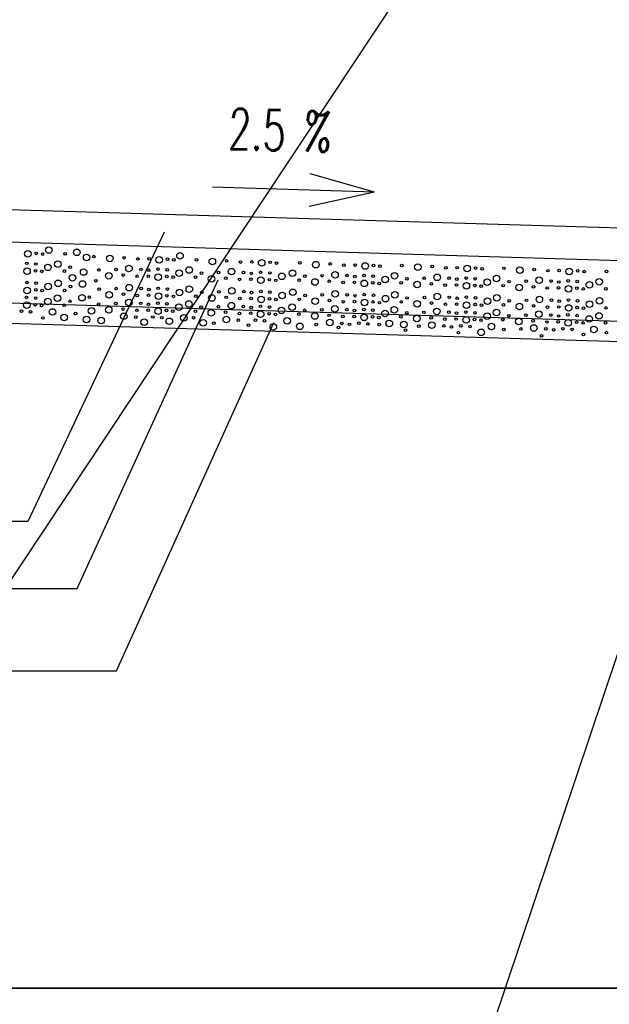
# Model space of a CAD drawing. Extents: x 3408772 to 3410442, y 5787844 to 5790056.
# Tile 25 of 80: x 3409988 to 3410003, y 5788636 to 5788661. Entities that reach past the tile are written whole.
import ezdxf

# ---------------------------------------------------------------- set-up
doc = ezdxf.new("R2010")
doc.units = 0
doc.header["$MEASUREMENT"] = 0
doc.linetypes.add('LINIENART0', pattern=[0])
for name, color, linetype in [('detail_AA-BB', 7, 'Continuous'), ('NULLEBENE', 7, 'Continuous'), ('Straßenbau', 7, 'Continuous'), ('TOP-HOEHENI', 7, 'Continuous')]:
    doc.layers.add(name, color=color, linetype=linetype)
doc.styles.add('SIMPLEX', font='simplex')

# ---------------------------------------------------------------- blocks, each defined once
blk = doc.blocks.new('PFEIRA-3')
at = {"layer": 'NULLEBENE', "color": 1, "linetype": 'LINIENART0'}
for q in [(0, 0.5), (-0.05, 0.2), (0.05, 0.2)]:
    blk.add_line((0, 0), q, dxfattribs=at)
blk = doc.blocks.new('GRENZS-104')
at = {"layer": 'NULLEBENE', "color": 1, "linetype": 'LINIENART0'}
blk.add_circle((0, 0), 0.81, dxfattribs=at)

msp = doc.modelspace()

# ---------------------------------------------------------------- linework, layer by layer
at = {"layer": 'detail_AA-BB', "color": 160, "linetype": 'LINIENART0'}
for p, q in [((3410014.4864, 5788655.1827), (3409979.49011, 5788656.23311)), ((3410014.4864, 5788655.1827), (3409979.49011, 5788656.23311)), ((3410014.4864, 5788655.1827), (3409979.49011, 5788656.23311)), ((3410014.4864, 5788655.1827), (3409979.49011, 5788656.23311)), ((3410016.95773, 5788654.30816), (3409976.97773, 5788655.50816)), ((3410016.95773, 5788654.30816), (3409976.97773, 5788655.50816)), ((3410018.46973, 5788652.76227), (3409975.601, 5788654.049)), ((3410018.46973, 5788652.76227), (3409975.601, 5788654.049)), ((3410018.44798, 5788652.26253), (3409975.5849, 5788653.54907)), ((3410018.44798, 5788652.26253), (3409975.5849, 5788653.54907))]:
    msp.add_line(p, q, dxfattribs=at)
at = {"layer": 'detail_AA-BB', "color": 128, "linetype": 'LINIENART0'}
for p, q in [((3409988.4143, 5788648.30232), (3409991.76979, 5788655.43864)), ((3409988.4143, 5788648.30232), (3409991.76979, 5788655.43864)), ((3409989.61944, 5788646.64821), (3409993.09308, 5788654.25713)), ((3409989.61944, 5788646.64821), (3409993.09308, 5788654.25713)), ((3409990.58973, 5788644.6158), (3409994.46323, 5788653.19919)), ((3409990.58973, 5788644.6158), (3409994.46323, 5788653.19919)), ((3409974.99273, 5788648.3028), (3409988.41473, 5788648.3028)), ((3409974.99273, 5788648.3028), (3409988.41473, 5788648.3028)), ((3409975.11051, 5788646.64821), (3409989.61944, 5788646.64821)), ((3409975.11051, 5788646.64821), (3409989.61944, 5788646.64821)), ((3409975.13414, 5788644.61601), (3409990.58976, 5788644.61601)), ((3409975.13414, 5788644.61601), (3409990.58976, 5788644.61601))]:
    msp.add_line(p, q, dxfattribs=at)
at = {"layer": 'Straßenbau', "color": 176, "linetype": 'LINIENART0'}
for p, q in [((3409966.95349, 5788636.79662), (3410060.11276, 5788636.79662)), ((3410060.11276, 5788636.79662), (3409966.95349, 5788636.79662)), ((3409966.95349, 5788636.79662), (3410060.11276, 5788636.79662)), ((3410060.11276, 5788636.79662), (3409966.95349, 5788636.79662))]:
    msp.add_line(p, q, dxfattribs=at)
at = {"layer": 'TOP-HOEHENI', "color": 95, "linetype": 'LINIENART0'}
for p, q in [((3409973.432, 5788624.907), (3410020.565, 5788695.98)), ((3410005.955, 5788654.046), (3409993.868, 5788618.001))]:
    msp.add_line(p, q, dxfattribs=at)

# ---------------------------------------------------------------- block references
at = {"layer": 'detail_AA-BB', "xscale": 8, "yscale": 8, "rotation": 88.282}
msp.add_blockref('PFEIRA-3', (3409996.95182, 5788656.41756), dxfattribs=at)
msp.add_blockref('PFEIRA-3', (3409996.95182, 5788656.41756), dxfattribs=at)
at = {"layer": 'detail_AA-BB'}
for p, xscale, yscale in [((3409988.40323, 5788654.89406), 0.1, 0.1), ((3409988.40323, 5788654.89406), 0.1, 0.1), ((3409988.61148, 5788654.90749), 0.04, 0.04), ((3409988.61148, 5788654.90749), 0.04, 0.04), ((3409988.76935, 5788654.8907), 0.04, 0.04), ((3409988.76935, 5788654.8907), 0.04, 0.04), ((3409988.91902, 5788654.98945), 0.1, 0.1), ((3409988.91902, 5788654.98945), 0.1, 0.1), ((3409989.32356, 5788654.89406), 0.04, 0.04), ((3409989.32356, 5788654.89406), 0.04, 0.04), ((3409989.61377, 5788654.93248), 0.1, 0.1), ((3409989.61377, 5788654.93248), 0.1, 0.1), ((3409992.15406, 5788654.84544), 0.1, 0.1), ((3409992.15406, 5788654.84544), 0.1, 0.1), ((3409988.37693, 5788654.6616), 0.04, 0.04), ((3409988.37693, 5788654.6616), 0.04, 0.04), ((3409988.60197, 5788654.64481), 0.04, 0.04), ((3409988.60197, 5788654.64481), 0.04, 0.04), ((3409989.14275, 5788654.64145), 0.1, 0.1), ((3409989.14275, 5788654.64145), 0.1, 0.1), ((3409989.85286, 5788654.80742), 0.1, 0.1), ((3409989.85286, 5788654.80742), 0.1, 0.1), ((3409990.02939, 5788654.8273), 0.04, 0.04), ((3409990.02939, 5788654.8273), 0.04, 0.04), ((3409990.42238, 5788654.78363), 0.1, 0.1), ((3409990.42238, 5788654.78363), 0.1, 0.1), ((3409990.77505, 5788654.80043), 0.04, 0.04), ((3409990.77505, 5788654.80043), 0.04, 0.04), ((3409991.1143, 5788654.7702), 0.04, 0.04), ((3409991.1143, 5788654.7702), 0.04, 0.04), ((3409991.39308, 5788654.77356), 0.04, 0.04), ((3409991.39308, 5788654.77356), 0.04, 0.04), ((3409991.63828, 5788654.75005), 0.1, 0.1), ((3409991.63828, 5788654.75005), 0.1, 0.1), ((3409991.84653, 5788654.76348), 0.04, 0.04), ((3409991.84653, 5788654.76348), 0.04, 0.04), ((3409992.00439, 5788654.74669), 0.04, 0.04), ((3409992.00439, 5788654.74669), 0.04, 0.04), ((3409992.5586, 5788654.75005), 0.04, 0.04), ((3409992.5586, 5788654.75005), 0.04, 0.04), ((3409992.95159, 5788654.70638), 0.1, 0.1), ((3409992.95159, 5788654.70638), 0.1, 0.1), ((3409993.30426, 5788654.72318), 0.04, 0.04), ((3409993.30426, 5788654.72318), 0.04, 0.04), ((3409993.64351, 5788654.69295), 0.04, 0.04), ((3409993.64351, 5788654.69295), 0.04, 0.04), ((3409993.92229, 5788654.6963), 0.04, 0.04), ((3409993.92229, 5788654.6963), 0.04, 0.04), ((3409994.16749, 5788654.67279), 0.1, 0.1), ((3409994.16749, 5788654.67279), 0.1, 0.1), ((3409994.37574, 5788654.68623), 0.04, 0.04), ((3409994.37574, 5788654.68623), 0.04, 0.04), ((3409994.5336, 5788654.66943), 0.04, 0.04), ((3409994.5336, 5788654.66943), 0.04, 0.04), ((3409995.10796, 5788654.67279), 0.04, 0.04), ((3409995.10796, 5788654.67279), 0.04, 0.04), ((3409995.50095, 5788654.62913), 0.1, 0.1), ((3409995.50095, 5788654.62913), 0.1, 0.1), ((3409995.85363, 5788654.64592), 0.04, 0.04), ((3409995.85363, 5788654.64592), 0.04, 0.04), ((3409988.38365, 5788654.46679), 0.1, 0.1), ((3409988.38365, 5788654.46679), 0.1, 0.1), ((3409988.59189, 5788654.48022), 0.04, 0.04), ((3409988.59189, 5788654.48022), 0.04, 0.04), ((3409988.74976, 5788654.46343), 0.04, 0.04), ((3409988.74976, 5788654.46343), 0.04, 0.04), ((3409988.89943, 5788654.56218), 0.1, 0.1), ((3409988.89943, 5788654.56218), 0.1, 0.1), ((3409989.30397, 5788654.46679), 0.04, 0.04), ((3409989.30397, 5788654.46679), 0.04, 0.04), ((3409989.44864, 5788654.56492), 0.04, 0.04), ((3409989.44864, 5788654.56492), 0.04, 0.04), ((3409989.77929, 5788654.44694), 0.1, 0.1), ((3409989.77929, 5788654.44694), 0.1, 0.1), ((3409990.15447, 5788654.49816), 0.04, 0.04), ((3409990.15447, 5788654.49816), 0.04, 0.04), ((3409990.40279, 5788654.35636), 0.1, 0.1), ((3409990.40279, 5788654.35636), 0.1, 0.1), ((3409990.57745, 5788654.51087), 0.04, 0.04), ((3409990.57745, 5788654.51087), 0.04, 0.04), ((3409990.89654, 5788654.53438), 0.1, 0.1), ((3409990.89654, 5788654.53438), 0.1, 0.1), ((3409991.19212, 5788654.51423), 0.04, 0.04), ((3409991.19212, 5788654.51423), 0.04, 0.04), ((3409991.38357, 5788654.49072), 0.04, 0.04), ((3409991.38357, 5788654.49072), 0.04, 0.04), ((3409991.61197, 5788654.51759), 0.04, 0.04), ((3409991.61197, 5788654.51759), 0.04, 0.04), ((3409991.83701, 5788654.50079), 0.04, 0.04), ((3409991.83701, 5788654.50079), 0.04, 0.04), ((3409992.13447, 5788654.41816), 0.1, 0.1), ((3409992.13447, 5788654.41816), 0.1, 0.1), ((3409992.37779, 5788654.49744), 0.1, 0.1), ((3409992.37779, 5788654.49744), 0.1, 0.1), ((3409992.68369, 5788654.42091), 0.04, 0.04), ((3409992.68369, 5788654.42091), 0.04, 0.04), ((3409993.10666, 5788654.43362), 0.04, 0.04), ((3409993.10666, 5788654.43362), 0.04, 0.04), ((3409993.42575, 5788654.45713), 0.1, 0.1), ((3409993.42575, 5788654.45713), 0.1, 0.1), ((3409993.72133, 5788654.43698), 0.04, 0.04), ((3409993.72133, 5788654.43698), 0.04, 0.04), ((3409993.91278, 5788654.41346), 0.04, 0.04), ((3409993.91278, 5788654.41346), 0.04, 0.04), ((3409994.14118, 5788654.44033), 0.04, 0.04), ((3409994.14118, 5788654.44033), 0.04, 0.04), ((3409994.36622, 5788654.42354), 0.04, 0.04), ((3409994.36622, 5788654.42354), 0.04, 0.04), ((3409994.92715, 5788654.42018), 0.1, 0.1), ((3409994.92715, 5788654.42018), 0.1, 0.1), ((3409995.97511, 5788654.37988), 0.1, 0.1), ((3409995.97511, 5788654.37988), 0.1, 0.1), ((3409996.19287, 5788654.61569), 0.04, 0.04), ((3409996.19287, 5788654.61569), 0.04, 0.04), ((3409996.47166, 5788654.61905), 0.04, 0.04), ((3409996.47166, 5788654.61905), 0.04, 0.04), ((3409996.71685, 5788654.59554), 0.1, 0.1), ((3409996.71685, 5788654.59554), 0.1, 0.1), ((3409996.9251, 5788654.60897), 0.04, 0.04), ((3409996.9251, 5788654.60897), 0.04, 0.04), ((3409997.08297, 5788654.59218), 0.04, 0.04), ((3409997.08297, 5788654.59218), 0.04, 0.04), ((3409997.44293, 5788654.35636), 0.1, 0.1), ((3409997.44293, 5788654.35636), 0.1, 0.1), ((3409997.62374, 5788654.60897), 0.04, 0.04), ((3409997.62374, 5788654.60897), 0.04, 0.04), ((3409998.01672, 5788654.56531), 0.1, 0.1), ((3409998.01672, 5788654.56531), 0.1, 0.1), ((3409998.3694, 5788654.5821), 0.04, 0.04), ((3409998.3694, 5788654.5821), 0.04, 0.04), ((3409998.70865, 5788654.55187), 0.04, 0.04), ((3409998.70865, 5788654.55187), 0.04, 0.04), ((3409998.98743, 5788654.55523), 0.04, 0.04), ((3409998.98743, 5788654.55523), 0.04, 0.04), ((3409999.23263, 5788654.53172), 0.1, 0.1), ((3409999.23263, 5788654.53172), 0.1, 0.1), ((3409999.44088, 5788654.54516), 0.04, 0.04), ((3409999.44088, 5788654.54516), 0.04, 0.04), ((3409999.59874, 5788654.52836), 0.04, 0.04), ((3409999.59874, 5788654.52836), 0.04, 0.04), ((3410000.13952, 5788654.53844), 0.04, 0.04), ((3410000.13952, 5788654.53844), 0.04, 0.04), ((3410000.5325, 5788654.49477), 0.1, 0.1), ((3410000.5325, 5788654.49477), 0.1, 0.1), ((3410000.88518, 5788654.51157), 0.04, 0.04), ((3410000.88518, 5788654.51157), 0.04, 0.04), ((3410001.22442, 5788654.48134), 0.04, 0.04), ((3410001.22442, 5788654.48134), 0.04, 0.04), ((3410001.50321, 5788654.4847), 0.04, 0.04), ((3410001.50321, 5788654.4847), 0.04, 0.04), ((3410001.7484, 5788654.46119), 0.1, 0.1), ((3410001.7484, 5788654.46119), 0.1, 0.1), ((3410001.95665, 5788654.47462), 0.04, 0.04), ((3410001.95665, 5788654.47462), 0.04, 0.04), ((3410002.11452, 5788654.45783), 0.04, 0.04), ((3410002.11452, 5788654.45783), 0.04, 0.04), ((3410002.66873, 5788654.46119), 0.04, 0.04), ((3410002.66873, 5788654.46119), 0.04, 0.04), ((3409988.38284, 5788654.189), 0.04, 0.04), ((3409988.38284, 5788654.189), 0.04, 0.04), ((3409988.60788, 5788654.1722), 0.04, 0.04), ((3409988.60788, 5788654.1722), 0.04, 0.04), ((3409989.14865, 5788654.16884), 0.1, 0.1), ((3409989.14865, 5788654.16884), 0.1, 0.1), ((3409989.50709, 5788654.30716), 0.1, 0.1), ((3409989.50709, 5788654.30716), 0.1, 0.1), ((3409989.75355, 5788654.15267), 0.1, 0.1), ((3409989.75355, 5788654.15267), 0.1, 0.1), ((3409990.08092, 5788654.23359), 0.04, 0.04), ((3409990.08092, 5788654.23359), 0.04, 0.04), ((3409990.75547, 5788654.37316), 0.04, 0.04), ((3409990.75547, 5788654.37316), 0.04, 0.04), ((3409991.09471, 5788654.34293), 0.04, 0.04), ((3409991.09471, 5788654.34293), 0.04, 0.04), ((3409991.37349, 5788654.34629), 0.04, 0.04), ((3409991.37349, 5788654.34629), 0.04, 0.04), ((3409991.61869, 5788654.32278), 0.1, 0.1), ((3409991.61869, 5788654.32278), 0.1, 0.1), ((3409991.82694, 5788654.33621), 0.04, 0.04), ((3409991.82694, 5788654.33621), 0.04, 0.04), ((3409991.9848, 5788654.31942), 0.04, 0.04), ((3409991.9848, 5788654.31942), 0.04, 0.04), ((3409992.53901, 5788654.32278), 0.04, 0.04), ((3409992.53901, 5788654.32278), 0.04, 0.04), ((3409992.932, 5788654.27911), 0.1, 0.1), ((3409992.932, 5788654.27911), 0.1, 0.1), ((3409993.28468, 5788654.2959), 0.04, 0.04), ((3409993.28468, 5788654.2959), 0.04, 0.04), ((3409993.62392, 5788654.26567), 0.04, 0.04), ((3409993.62392, 5788654.26567), 0.04, 0.04), ((3409993.9027, 5788654.26903), 0.04, 0.04), ((3409993.9027, 5788654.26903), 0.04, 0.04), ((3409994.1479, 5788654.24552), 0.1, 0.1), ((3409994.1479, 5788654.24552), 0.1, 0.1), ((3409994.35615, 5788654.25896), 0.04, 0.04), ((3409994.35615, 5788654.25896), 0.04, 0.04), ((3409994.51401, 5788654.24216), 0.04, 0.04), ((3409994.51401, 5788654.24216), 0.04, 0.04), ((3409994.66369, 5788654.34091), 0.1, 0.1), ((3409994.66369, 5788654.34091), 0.1, 0.1), ((3409995.08838, 5788654.24552), 0.04, 0.04), ((3409995.08838, 5788654.24552), 0.04, 0.04), ((3409995.23305, 5788654.34366), 0.04, 0.04), ((3409995.23305, 5788654.34366), 0.04, 0.04), ((3409995.48136, 5788654.20186), 0.1, 0.1), ((3409995.48136, 5788654.20186), 0.1, 0.1), ((3409995.65602, 5788654.35636), 0.04, 0.04), ((3409995.65602, 5788654.35636), 0.04, 0.04), ((3409995.83404, 5788654.21865), 0.04, 0.04), ((3409995.83404, 5788654.21865), 0.04, 0.04), ((3409996.17328, 5788654.18842), 0.04, 0.04), ((3409996.17328, 5788654.18842), 0.04, 0.04), ((3409996.27069, 5788654.35972), 0.04, 0.04), ((3409996.27069, 5788654.35972), 0.04, 0.04), ((3409996.45207, 5788654.19178), 0.04, 0.04), ((3409996.45207, 5788654.19178), 0.04, 0.04), ((3409996.46214, 5788654.33621), 0.04, 0.04), ((3409996.46214, 5788654.33621), 0.04, 0.04), ((3409996.69726, 5788654.16827), 0.1, 0.1), ((3409996.69726, 5788654.16827), 0.1, 0.1), ((3409996.69055, 5788654.36308), 0.04, 0.04), ((3409996.69055, 5788654.36308), 0.04, 0.04), ((3409996.90551, 5788654.1817), 0.04, 0.04), ((3409996.90551, 5788654.1817), 0.04, 0.04), ((3409996.91559, 5788654.34629), 0.04, 0.04), ((3409996.91559, 5788654.34629), 0.04, 0.04), ((3409997.06338, 5788654.16491), 0.04, 0.04), ((3409997.06338, 5788654.16491), 0.04, 0.04), ((3409997.21305, 5788654.26366), 0.1, 0.1), ((3409997.21305, 5788654.26366), 0.1, 0.1), ((3409997.60415, 5788654.1817), 0.04, 0.04), ((3409997.60415, 5788654.1817), 0.04, 0.04), ((3409997.74882, 5788654.27984), 0.04, 0.04), ((3409997.74882, 5788654.27984), 0.04, 0.04), ((3409997.99714, 5788654.13804), 0.1, 0.1), ((3409997.99714, 5788654.13804), 0.1, 0.1), ((3409998.1718, 5788654.29255), 0.04, 0.04), ((3409998.1718, 5788654.29255), 0.04, 0.04), ((3409998.49089, 5788654.31606), 0.1, 0.1), ((3409998.49089, 5788654.31606), 0.1, 0.1), ((3409998.78646, 5788654.2959), 0.04, 0.04), ((3409998.78646, 5788654.2959), 0.04, 0.04), ((3409998.97792, 5788654.27239), 0.04, 0.04), ((3409998.97792, 5788654.27239), 0.04, 0.04), ((3409999.20632, 5788654.29926), 0.04, 0.04), ((3409999.20632, 5788654.29926), 0.04, 0.04), ((3409999.43136, 5788654.28247), 0.04, 0.04), ((3409999.43136, 5788654.28247), 0.04, 0.04), ((3409999.72882, 5788654.19984), 0.1, 0.1), ((3409999.72882, 5788654.19984), 0.1, 0.1), ((3409999.9587, 5788654.28583), 0.1, 0.1), ((3409999.9587, 5788654.28583), 0.1, 0.1), ((3410000.2646, 5788654.2093), 0.04, 0.04), ((3410000.2646, 5788654.2093), 0.04, 0.04), ((3410000.68757, 5788654.22201), 0.04, 0.04), ((3410000.68757, 5788654.22201), 0.04, 0.04), ((3410001.00666, 5788654.24552), 0.1, 0.1), ((3410001.00666, 5788654.24552), 0.1, 0.1), ((3410001.30224, 5788654.22537), 0.04, 0.04), ((3410001.30224, 5788654.22537), 0.04, 0.04), ((3410001.49369, 5788654.20186), 0.04, 0.04), ((3410001.49369, 5788654.20186), 0.04, 0.04), ((3410001.7221, 5788654.22873), 0.04, 0.04), ((3410001.7221, 5788654.22873), 0.04, 0.04), ((3410001.94714, 5788654.21193), 0.04, 0.04), ((3410001.94714, 5788654.21193), 0.04, 0.04), ((3410002.2446, 5788654.1293), 0.1, 0.1), ((3410002.2446, 5788654.1293), 0.1, 0.1), ((3410002.48791, 5788654.20857), 0.1, 0.1), ((3410002.48791, 5788654.20857), 0.1, 0.1), ((3409988.38955, 5788653.99418), 0.1, 0.1), ((3409988.38955, 5788653.99418), 0.1, 0.1), ((3409988.5978, 5788654.00762), 0.04, 0.04), ((3409988.5978, 5788654.00762), 0.04, 0.04), ((3409988.75567, 5788653.99082), 0.04, 0.04), ((3409988.75567, 5788653.99082), 0.04, 0.04), ((3409988.90534, 5788654.08957), 0.1, 0.1), ((3409988.90534, 5788654.08957), 0.1, 0.1), ((3409989.30988, 5788653.99418), 0.04, 0.04), ((3409989.30988, 5788653.99418), 0.04, 0.04), ((3409989.45455, 5788654.09232), 0.04, 0.04), ((3409989.45455, 5788654.09232), 0.04, 0.04), ((3409990.16038, 5788654.02556), 0.04, 0.04), ((3409990.16038, 5788654.02556), 0.04, 0.04), ((3409990.40869, 5788653.88376), 0.1, 0.1), ((3409990.40869, 5788653.88376), 0.1, 0.1), ((3409990.58335, 5788654.03827), 0.04, 0.04), ((3409990.58335, 5788654.03827), 0.04, 0.04), ((3409990.90244, 5788654.06178), 0.1, 0.1), ((3409990.90244, 5788654.06178), 0.1, 0.1), ((3409991.19802, 5788654.04163), 0.04, 0.04), ((3409991.19802, 5788654.04163), 0.04, 0.04), ((3409991.38948, 5788654.01811), 0.04, 0.04), ((3409991.38948, 5788654.01811), 0.04, 0.04), ((3409991.61788, 5788654.04498), 0.04, 0.04), ((3409991.61788, 5788654.04498), 0.04, 0.04), ((3409991.84292, 5788654.02819), 0.04, 0.04), ((3409991.84292, 5788654.02819), 0.04, 0.04), ((3409992.14038, 5788653.94556), 0.1, 0.1), ((3409992.14038, 5788653.94556), 0.1, 0.1), ((3409992.3837, 5788654.02483), 0.1, 0.1), ((3409992.3837, 5788654.02483), 0.1, 0.1), ((3409992.68959, 5788653.94831), 0.04, 0.04), ((3409992.68959, 5788653.94831), 0.04, 0.04), ((3409993.11256, 5788653.96101), 0.04, 0.04), ((3409993.11256, 5788653.96101), 0.04, 0.04), ((3409993.43165, 5788653.98453), 0.1, 0.1), ((3409993.43165, 5788653.98453), 0.1, 0.1), ((3409993.72723, 5788653.96437), 0.04, 0.04), ((3409993.72723, 5788653.96437), 0.04, 0.04), ((3409993.91869, 5788653.94086), 0.04, 0.04), ((3409993.91869, 5788653.94086), 0.04, 0.04), ((3409994.14709, 5788653.96773), 0.04, 0.04), ((3409994.14709, 5788653.96773), 0.04, 0.04), ((3409994.37213, 5788653.95094), 0.04, 0.04), ((3409994.37213, 5788653.95094), 0.04, 0.04), ((3409994.66959, 5788653.86831), 0.1, 0.1), ((3409994.66959, 5788653.86831), 0.1, 0.1), ((3409994.93306, 5788653.94758), 0.1, 0.1), ((3409994.93306, 5788653.94758), 0.1, 0.1), ((3409995.98102, 5788653.90727), 0.1, 0.1), ((3409995.98102, 5788653.90727), 0.1, 0.1), ((3409997.44883, 5788653.88376), 0.1, 0.1), ((3409997.44883, 5788653.88376), 0.1, 0.1), ((3409998.34981, 5788654.15483), 0.04, 0.04), ((3409998.34981, 5788654.15483), 0.04, 0.04), ((3409998.68906, 5788654.1246), 0.04, 0.04), ((3409998.68906, 5788654.1246), 0.04, 0.04), ((3409998.96784, 5788654.12796), 0.04, 0.04), ((3409998.96784, 5788654.12796), 0.04, 0.04), ((3409999.21304, 5788654.10445), 0.1, 0.1), ((3409999.21304, 5788654.10445), 0.1, 0.1), ((3409999.42129, 5788654.11789), 0.04, 0.04), ((3409999.42129, 5788654.11789), 0.04, 0.04), ((3409999.57915, 5788654.10109), 0.04, 0.04), ((3409999.57915, 5788654.10109), 0.04, 0.04), ((3410000.11993, 5788654.11117), 0.04, 0.04), ((3410000.11993, 5788654.11117), 0.04, 0.04), ((3410000.51291, 5788654.0675), 0.1, 0.1), ((3410000.51291, 5788654.0675), 0.1, 0.1), ((3410000.86559, 5788654.0843), 0.04, 0.04), ((3410000.86559, 5788654.0843), 0.04, 0.04), ((3410001.20483, 5788654.05407), 0.04, 0.04), ((3410001.20483, 5788654.05407), 0.04, 0.04), ((3410001.48362, 5788654.05743), 0.04, 0.04), ((3410001.48362, 5788654.05743), 0.04, 0.04), ((3410001.72881, 5788654.03391), 0.1, 0.1), ((3410001.72881, 5788654.03391), 0.1, 0.1), ((3410001.93706, 5788654.04735), 0.04, 0.04), ((3410001.93706, 5788654.04735), 0.04, 0.04), ((3410002.09493, 5788654.03056), 0.04, 0.04), ((3410002.09493, 5788654.03056), 0.04, 0.04), ((3410002.64914, 5788654.03391), 0.04, 0.04), ((3410002.64914, 5788654.03391), 0.04, 0.04), ((3409988.37774, 5788653.62792), 0.1, 0.1), ((3409988.37774, 5788653.62792), 0.1, 0.1), ((3409988.37102, 5788653.82273), 0.04, 0.04), ((3409988.37102, 5788653.82273), 0.04, 0.04), ((3409988.59606, 5788653.80593), 0.04, 0.04), ((3409988.59606, 5788653.80593), 0.04, 0.04), ((3409988.89352, 5788653.7233), 0.1, 0.1), ((3409988.89352, 5788653.7233), 0.1, 0.1), ((3409989.13684, 5788653.80258), 0.1, 0.1), ((3409989.13684, 5788653.80258), 0.1, 0.1), ((3409989.44274, 5788653.72605), 0.04, 0.04), ((3409989.44274, 5788653.72605), 0.04, 0.04), ((3409989.73883, 5788653.81426), 0.1, 0.1), ((3409989.73883, 5788653.81426), 0.1, 0.1), ((3409989.91907, 5788653.82897), 0.04, 0.04), ((3409989.91907, 5788653.82897), 0.04, 0.04), ((3409990.76137, 5788653.90055), 0.04, 0.04), ((3409990.76137, 5788653.90055), 0.04, 0.04), ((3409990.89063, 5788653.69551), 0.1, 0.1), ((3409990.89063, 5788653.69551), 0.1, 0.1), ((3409991.10062, 5788653.87032), 0.04, 0.04), ((3409991.10062, 5788653.87032), 0.04, 0.04), ((3409991.18621, 5788653.67536), 0.04, 0.04), ((3409991.18621, 5788653.67536), 0.04, 0.04), ((3409991.3794, 5788653.87368), 0.04, 0.04), ((3409991.3794, 5788653.87368), 0.04, 0.04), ((3409991.6246, 5788653.85017), 0.1, 0.1), ((3409991.6246, 5788653.85017), 0.1, 0.1), ((3409991.60606, 5788653.67872), 0.04, 0.04), ((3409991.60606, 5788653.67872), 0.04, 0.04), ((3409991.83284, 5788653.86361), 0.04, 0.04), ((3409991.83284, 5788653.86361), 0.04, 0.04), ((3409991.99071, 5788653.84681), 0.04, 0.04), ((3409991.99071, 5788653.84681), 0.04, 0.04), ((3409992.37188, 5788653.65856), 0.1, 0.1), ((3409992.37188, 5788653.65856), 0.1, 0.1), ((3409992.54492, 5788653.85017), 0.04, 0.04), ((3409992.54492, 5788653.85017), 0.04, 0.04), ((3409992.9379, 5788653.80651), 0.1, 0.1), ((3409992.9379, 5788653.80651), 0.1, 0.1), ((3409993.29058, 5788653.8233), 0.04, 0.04), ((3409993.29058, 5788653.8233), 0.04, 0.04), ((3409993.62983, 5788653.79307), 0.04, 0.04), ((3409993.62983, 5788653.79307), 0.04, 0.04), ((3409993.90861, 5788653.79643), 0.04, 0.04), ((3409993.90861, 5788653.79643), 0.04, 0.04), ((3409994.15381, 5788653.77292), 0.1, 0.1), ((3409994.15381, 5788653.77292), 0.1, 0.1), ((3409994.36206, 5788653.78635), 0.04, 0.04), ((3409994.36206, 5788653.78635), 0.04, 0.04), ((3409994.51992, 5788653.76956), 0.04, 0.04), ((3409994.51992, 5788653.76956), 0.04, 0.04), ((3409995.09428, 5788653.77292), 0.04, 0.04), ((3409995.09428, 5788653.77292), 0.04, 0.04), ((3409995.23896, 5788653.87105), 0.04, 0.04), ((3409995.23896, 5788653.87105), 0.04, 0.04), ((3409995.48727, 5788653.72925), 0.1, 0.1), ((3409995.48727, 5788653.72925), 0.1, 0.1), ((3409995.66193, 5788653.88376), 0.04, 0.04), ((3409995.66193, 5788653.88376), 0.04, 0.04), ((3409995.83995, 5788653.74605), 0.04, 0.04), ((3409995.83995, 5788653.74605), 0.04, 0.04), ((3409996.17919, 5788653.71582), 0.04, 0.04), ((3409996.17919, 5788653.71582), 0.04, 0.04), ((3409996.2766, 5788653.88712), 0.04, 0.04), ((3409996.2766, 5788653.88712), 0.04, 0.04), ((3409996.45797, 5788653.71918), 0.04, 0.04), ((3409996.45797, 5788653.71918), 0.04, 0.04), ((3409996.46805, 5788653.86361), 0.04, 0.04), ((3409996.46805, 5788653.86361), 0.04, 0.04), ((3409996.70317, 5788653.69566), 0.1, 0.1), ((3409996.70317, 5788653.69566), 0.1, 0.1), ((3409996.69645, 5788653.89048), 0.04, 0.04), ((3409996.69645, 5788653.89048), 0.04, 0.04), ((3409996.91142, 5788653.7091), 0.04, 0.04), ((3409996.91142, 5788653.7091), 0.04, 0.04), ((3409996.9215, 5788653.87368), 0.04, 0.04), ((3409996.9215, 5788653.87368), 0.04, 0.04), ((3409997.06928, 5788653.69231), 0.04, 0.04), ((3409997.06928, 5788653.69231), 0.04, 0.04), ((3409997.21896, 5788653.79105), 0.1, 0.1), ((3409997.21896, 5788653.79105), 0.1, 0.1), ((3409997.61006, 5788653.7091), 0.04, 0.04), ((3409997.61006, 5788653.7091), 0.04, 0.04), ((3409997.75473, 5788653.80724), 0.04, 0.04), ((3409997.75473, 5788653.80724), 0.04, 0.04), ((3409998.00304, 5788653.66544), 0.1, 0.1), ((3409998.00304, 5788653.66544), 0.1, 0.1), ((3409998.1777, 5788653.81994), 0.04, 0.04), ((3409998.1777, 5788653.81994), 0.04, 0.04), ((3409998.35572, 5788653.68223), 0.04, 0.04), ((3409998.35572, 5788653.68223), 0.04, 0.04), ((3409998.49679, 5788653.84345), 0.1, 0.1), ((3409998.49679, 5788653.84345), 0.1, 0.1), ((3409998.79237, 5788653.8233), 0.04, 0.04), ((3409998.79237, 5788653.8233), 0.04, 0.04), ((3409998.98383, 5788653.79979), 0.04, 0.04), ((3409998.98383, 5788653.79979), 0.04, 0.04), ((3409999.21895, 5788653.63185), 0.1, 0.1), ((3409999.21895, 5788653.63185), 0.1, 0.1), ((3409999.21223, 5788653.82666), 0.04, 0.04), ((3409999.21223, 5788653.82666), 0.04, 0.04), ((3409999.43727, 5788653.80987), 0.04, 0.04), ((3409999.43727, 5788653.80987), 0.04, 0.04), ((3409999.73473, 5788653.72724), 0.1, 0.1), ((3409999.73473, 5788653.72724), 0.1, 0.1), ((3409999.96461, 5788653.81322), 0.1, 0.1), ((3409999.96461, 5788653.81322), 0.1, 0.1), ((3410000.27051, 5788653.7367), 0.04, 0.04), ((3410000.27051, 5788653.7367), 0.04, 0.04), ((3410000.69348, 5788653.74941), 0.04, 0.04), ((3410000.69348, 5788653.74941), 0.04, 0.04), ((3410001.01257, 5788653.77292), 0.1, 0.1), ((3410001.01257, 5788653.77292), 0.1, 0.1), ((3410001.30815, 5788653.75277), 0.04, 0.04), ((3410001.30815, 5788653.75277), 0.04, 0.04), ((3410001.4996, 5788653.72925), 0.04, 0.04), ((3410001.4996, 5788653.72925), 0.04, 0.04), ((3410001.728, 5788653.75612), 0.04, 0.04), ((3410001.728, 5788653.75612), 0.04, 0.04), ((3410001.95305, 5788653.73933), 0.04, 0.04), ((3410001.95305, 5788653.73933), 0.04, 0.04), ((3410002.25051, 5788653.6567), 0.1, 0.1), ((3410002.25051, 5788653.6567), 0.1, 0.1), ((3410002.49382, 5788653.73597), 0.1, 0.1), ((3410002.49382, 5788653.73597), 0.1, 0.1), ((3409988.24758, 5788653.4831), 0.04, 0.04), ((3409988.24758, 5788653.4831), 0.04, 0.04), ((3409988.47263, 5788653.46631), 0.04, 0.04), ((3409988.47263, 5788653.46631), 0.04, 0.04), ((3409988.58599, 5788653.64135), 0.04, 0.04), ((3409988.58599, 5788653.64135), 0.04, 0.04), ((3409988.74385, 5788653.62456), 0.04, 0.04), ((3409988.74385, 5788653.62456), 0.04, 0.04), ((3409989.0134, 5788653.46295), 0.1, 0.1), ((3409989.0134, 5788653.46295), 0.1, 0.1), ((3409989.29806, 5788653.62792), 0.04, 0.04), ((3409989.29806, 5788653.62792), 0.04, 0.04), ((3409989.97057, 5788653.49056), 0.1, 0.1), ((3409989.97057, 5788653.49056), 0.1, 0.1), ((3409990.14857, 5788653.65929), 0.04, 0.04), ((3409990.14857, 5788653.65929), 0.04, 0.04), ((3409990.39688, 5788653.51749), 0.1, 0.1), ((3409990.39688, 5788653.51749), 0.1, 0.1), ((3409990.57154, 5788653.672), 0.04, 0.04), ((3409990.57154, 5788653.672), 0.04, 0.04), ((3409990.74956, 5788653.53429), 0.04, 0.04), ((3409990.74956, 5788653.53429), 0.04, 0.04), ((3409991.0888, 5788653.50406), 0.04, 0.04), ((3409991.0888, 5788653.50406), 0.04, 0.04), ((3409991.36759, 5788653.50742), 0.04, 0.04), ((3409991.36759, 5788653.50742), 0.04, 0.04), ((3409991.37766, 5788653.65185), 0.04, 0.04), ((3409991.37766, 5788653.65185), 0.04, 0.04), ((3409991.61278, 5788653.4839), 0.1, 0.1), ((3409991.61278, 5788653.4839), 0.1, 0.1), ((3409991.82103, 5788653.49734), 0.04, 0.04), ((3409991.82103, 5788653.49734), 0.04, 0.04), ((3409991.83111, 5788653.66192), 0.04, 0.04), ((3409991.83111, 5788653.66192), 0.04, 0.04), ((3409991.9789, 5788653.48054), 0.04, 0.04), ((3409991.9789, 5788653.48054), 0.04, 0.04), ((3409992.12857, 5788653.57929), 0.1, 0.1), ((3409992.12857, 5788653.57929), 0.1, 0.1), ((3409992.5331, 5788653.4839), 0.04, 0.04), ((3409992.5331, 5788653.4839), 0.04, 0.04), ((3409992.67778, 5788653.58204), 0.04, 0.04), ((3409992.67778, 5788653.58204), 0.04, 0.04), ((3409992.92609, 5788653.44024), 0.1, 0.1), ((3409992.92609, 5788653.44024), 0.1, 0.1), ((3409993.10075, 5788653.59475), 0.04, 0.04), ((3409993.10075, 5788653.59475), 0.04, 0.04), ((3409993.27877, 5788653.45703), 0.04, 0.04), ((3409993.27877, 5788653.45703), 0.04, 0.04), ((3409993.41984, 5788653.61826), 0.1, 0.1), ((3409993.41984, 5788653.61826), 0.1, 0.1), ((3409993.71542, 5788653.5981), 0.04, 0.04), ((3409993.71542, 5788653.5981), 0.04, 0.04), ((3409993.90687, 5788653.57459), 0.04, 0.04), ((3409993.90687, 5788653.57459), 0.04, 0.04), ((3409994.14199, 5788653.40665), 0.1, 0.1), ((3409994.14199, 5788653.40665), 0.1, 0.1), ((3409994.13527, 5788653.60146), 0.04, 0.04), ((3409994.13527, 5788653.60146), 0.04, 0.04), ((3409994.36032, 5788653.58467), 0.04, 0.04), ((3409994.36032, 5788653.58467), 0.04, 0.04), ((3409994.65778, 5788653.50204), 0.1, 0.1), ((3409994.65778, 5788653.50204), 0.1, 0.1), ((3409994.92124, 5788653.58131), 0.1, 0.1), ((3409994.92124, 5788653.58131), 0.1, 0.1), ((3409995.22714, 5788653.50479), 0.04, 0.04), ((3409995.22714, 5788653.50479), 0.04, 0.04), ((3409995.65011, 5788653.51749), 0.04, 0.04), ((3409995.65011, 5788653.51749), 0.04, 0.04), ((3409995.9692, 5788653.541), 0.1, 0.1), ((3409995.9692, 5788653.541), 0.1, 0.1), ((3409996.26478, 5788653.52085), 0.04, 0.04), ((3409996.26478, 5788653.52085), 0.04, 0.04), ((3409996.45624, 5788653.49734), 0.04, 0.04), ((3409996.45624, 5788653.49734), 0.04, 0.04), ((3409996.68464, 5788653.52421), 0.04, 0.04), ((3409996.68464, 5788653.52421), 0.04, 0.04), ((3409996.90968, 5788653.50742), 0.04, 0.04), ((3409996.90968, 5788653.50742), 0.04, 0.04), ((3409997.20714, 5788653.42479), 0.1, 0.1), ((3409997.20714, 5788653.42479), 0.1, 0.1), ((3409997.43702, 5788653.51749), 0.1, 0.1), ((3409997.43702, 5788653.51749), 0.1, 0.1), ((3409997.74292, 5788653.44097), 0.04, 0.04), ((3409997.74292, 5788653.44097), 0.04, 0.04), ((3409998.16589, 5788653.45367), 0.04, 0.04), ((3409998.16589, 5788653.45367), 0.04, 0.04), ((3409998.48498, 5788653.47719), 0.1, 0.1), ((3409998.48498, 5788653.47719), 0.1, 0.1), ((3409998.69497, 5788653.652), 0.04, 0.04), ((3409998.69497, 5788653.652), 0.04, 0.04), ((3409998.78056, 5788653.45703), 0.04, 0.04), ((3409998.78056, 5788653.45703), 0.04, 0.04), ((3409998.97201, 5788653.43352), 0.04, 0.04), ((3409998.97201, 5788653.43352), 0.04, 0.04), ((3409998.97375, 5788653.65536), 0.04, 0.04), ((3409998.97375, 5788653.65536), 0.04, 0.04), ((3409999.20041, 5788653.46039), 0.04, 0.04), ((3409999.20041, 5788653.46039), 0.04, 0.04), ((3409999.42546, 5788653.4436), 0.04, 0.04), ((3409999.42546, 5788653.4436), 0.04, 0.04), ((3409999.42719, 5788653.64528), 0.04, 0.04), ((3409999.42719, 5788653.64528), 0.04, 0.04), ((3409999.58506, 5788653.62849), 0.04, 0.04), ((3409999.58506, 5788653.62849), 0.04, 0.04), ((3409999.95279, 5788653.44696), 0.1, 0.1), ((3409999.95279, 5788653.44696), 0.1, 0.1), ((3410000.12583, 5788653.63856), 0.04, 0.04), ((3410000.12583, 5788653.63856), 0.04, 0.04), ((3410000.51882, 5788653.5949), 0.1, 0.1), ((3410000.51882, 5788653.5949), 0.1, 0.1), ((3410000.8715, 5788653.61169), 0.04, 0.04), ((3410000.8715, 5788653.61169), 0.04, 0.04), ((3410001.00075, 5788653.40665), 0.1, 0.1), ((3410001.00075, 5788653.40665), 0.1, 0.1), ((3410001.21074, 5788653.58146), 0.04, 0.04), ((3410001.21074, 5788653.58146), 0.04, 0.04), ((3410001.48953, 5788653.58482), 0.04, 0.04), ((3410001.48953, 5788653.58482), 0.04, 0.04), ((3410001.73472, 5788653.56131), 0.1, 0.1), ((3410001.73472, 5788653.56131), 0.1, 0.1), ((3410001.94297, 5788653.57475), 0.04, 0.04), ((3410001.94297, 5788653.57475), 0.04, 0.04), ((3410002.10084, 5788653.55795), 0.04, 0.04), ((3410002.10084, 5788653.55795), 0.04, 0.04), ((3410002.65504, 5788653.56131), 0.04, 0.04), ((3410002.65504, 5788653.56131), 0.04, 0.04), ((3409988.7751, 5788653.314), 0.04, 0.04), ((3409988.7751, 5788653.314), 0.04, 0.04), ((3409989.29743, 5788653.32871), 0.1, 0.1), ((3409989.29743, 5788653.32871), 0.1, 0.1), ((3409989.58066, 5788653.42435), 0.04, 0.04), ((3409989.58066, 5788653.42435), 0.04, 0.04), ((3409989.84918, 5788653.27721), 0.1, 0.1), ((3409989.84918, 5788653.27721), 0.1, 0.1), ((3409990.21334, 5788653.25514), 0.1, 0.1), ((3409990.21334, 5788653.25514), 0.1, 0.1), ((3409990.76719, 5788653.35588), 0.1, 0.1), ((3409990.76719, 5788653.35588), 0.1, 0.1), ((3409991.06277, 5788653.33573), 0.04, 0.04), ((3409991.06277, 5788653.33573), 0.04, 0.04), ((3409991.26904, 5788653.211), 0.1, 0.1), ((3409991.26904, 5788653.211), 0.1, 0.1), ((3409991.48263, 5788653.33909), 0.04, 0.04), ((3409991.48263, 5788653.33909), 0.04, 0.04), ((3409991.70767, 5788653.32229), 0.04, 0.04), ((3409991.70767, 5788653.32229), 0.04, 0.04), ((3409991.89069, 5788653.23307), 0.1, 0.1), ((3409991.89069, 5788653.23307), 0.1, 0.1), ((3409992.24844, 5788653.31894), 0.1, 0.1), ((3409992.24844, 5788653.31894), 0.1, 0.1), ((3409992.49026, 5788653.32135), 0.04, 0.04), ((3409992.49026, 5788653.32135), 0.04, 0.04), ((3409992.72568, 5788653.19629), 0.1, 0.1), ((3409992.72568, 5788653.19629), 0.1, 0.1), ((3409992.98684, 5788653.18893), 0.04, 0.04), ((3409992.98684, 5788653.18893), 0.04, 0.04), ((3409993.2964, 5788653.27863), 0.1, 0.1), ((3409993.2964, 5788653.27863), 0.1, 0.1), ((3409993.59198, 5788653.25848), 0.04, 0.04), ((3409993.59198, 5788653.25848), 0.04, 0.04), ((3409993.61801, 5788653.4268), 0.04, 0.04), ((3409993.61801, 5788653.4268), 0.04, 0.04), ((3409993.8968, 5788653.43016), 0.04, 0.04), ((3409993.8968, 5788653.43016), 0.04, 0.04), ((3409994.01184, 5788653.26183), 0.04, 0.04), ((3409994.01184, 5788653.26183), 0.04, 0.04), ((3409994.23688, 5788653.24504), 0.04, 0.04), ((3409994.23688, 5788653.24504), 0.04, 0.04), ((3409994.35024, 5788653.42009), 0.04, 0.04), ((3409994.35024, 5788653.42009), 0.04, 0.04), ((3409994.50811, 5788653.40329), 0.04, 0.04), ((3409994.50811, 5788653.40329), 0.04, 0.04), ((3409994.79781, 5788653.24168), 0.1, 0.1), ((3409994.79781, 5788653.24168), 0.1, 0.1), ((3409995.08247, 5788653.40665), 0.04, 0.04), ((3409995.08247, 5788653.40665), 0.04, 0.04), ((3409995.47545, 5788653.36299), 0.1, 0.1), ((3409995.47545, 5788653.36299), 0.1, 0.1), ((3409995.84577, 5788653.20138), 0.1, 0.1), ((3409995.84577, 5788653.20138), 0.1, 0.1), ((3409995.82813, 5788653.37978), 0.04, 0.04), ((3409995.82813, 5788653.37978), 0.04, 0.04), ((3409996.16738, 5788653.34955), 0.04, 0.04), ((3409996.16738, 5788653.34955), 0.04, 0.04), ((3409996.44616, 5788653.35291), 0.04, 0.04), ((3409996.44616, 5788653.35291), 0.04, 0.04), ((3409996.69136, 5788653.3294), 0.1, 0.1), ((3409996.69136, 5788653.3294), 0.1, 0.1), ((3409996.8996, 5788653.34283), 0.04, 0.04), ((3409996.8996, 5788653.34283), 0.04, 0.04), ((3409997.05747, 5788653.32604), 0.04, 0.04), ((3409997.05747, 5788653.32604), 0.04, 0.04), ((3409997.31358, 5788653.17786), 0.1, 0.1), ((3409997.31358, 5788653.17786), 0.1, 0.1), ((3409997.59824, 5788653.34283), 0.04, 0.04), ((3409997.59824, 5788653.34283), 0.04, 0.04), ((3409997.6731, 5788653.15215), 0.1, 0.1), ((3409997.6731, 5788653.15215), 0.1, 0.1), ((3409997.99123, 5788653.29917), 0.1, 0.1), ((3409997.99123, 5788653.29917), 0.1, 0.1), ((3409998.34391, 5788653.31596), 0.04, 0.04), ((3409998.34391, 5788653.31596), 0.04, 0.04), ((3409998.68315, 5788653.28573), 0.04, 0.04), ((3409998.68315, 5788653.28573), 0.04, 0.04), ((3409998.96193, 5788653.28909), 0.04, 0.04), ((3409998.96193, 5788653.28909), 0.04, 0.04), ((3409999.20713, 5788653.26558), 0.1, 0.1), ((3409999.20713, 5788653.26558), 0.1, 0.1), ((3409999.41538, 5788653.27901), 0.04, 0.04), ((3409999.41538, 5788653.27901), 0.04, 0.04), ((3409999.57324, 5788653.26222), 0.04, 0.04), ((3409999.57324, 5788653.26222), 0.04, 0.04), ((3409999.72292, 5788653.36097), 0.1, 0.1), ((3409999.72292, 5788653.36097), 0.1, 0.1), ((3410000.11402, 5788653.2723), 0.04, 0.04), ((3410000.11402, 5788653.2723), 0.04, 0.04), ((3410000.25869, 5788653.37043), 0.04, 0.04), ((3410000.25869, 5788653.37043), 0.04, 0.04), ((3410000.507, 5788653.22863), 0.1, 0.1), ((3410000.507, 5788653.22863), 0.1, 0.1), ((3410000.68166, 5788653.38314), 0.04, 0.04), ((3410000.68166, 5788653.38314), 0.04, 0.04), ((3410000.85968, 5788653.24543), 0.04, 0.04), ((3410000.85968, 5788653.24543), 0.04, 0.04), ((3410001.19893, 5788653.2152), 0.04, 0.04), ((3410001.19893, 5788653.2152), 0.04, 0.04), ((3410001.29633, 5788653.3865), 0.04, 0.04), ((3410001.29633, 5788653.3865), 0.04, 0.04), ((3410001.47771, 5788653.21855), 0.04, 0.04), ((3410001.47771, 5788653.21855), 0.04, 0.04), ((3410001.48779, 5788653.36299), 0.04, 0.04), ((3410001.48779, 5788653.36299), 0.04, 0.04), ((3410001.72291, 5788653.19504), 0.1, 0.1), ((3410001.72291, 5788653.19504), 0.1, 0.1), ((3410001.71619, 5788653.38986), 0.04, 0.04), ((3410001.71619, 5788653.38986), 0.04, 0.04), ((3410001.93115, 5788653.20848), 0.04, 0.04), ((3410001.93115, 5788653.20848), 0.04, 0.04), ((3410001.94123, 5788653.37306), 0.04, 0.04), ((3410001.94123, 5788653.37306), 0.04, 0.04), ((3410002.08902, 5788653.19168), 0.04, 0.04), ((3410002.08902, 5788653.19168), 0.04, 0.04), ((3410002.23869, 5788653.29043), 0.1, 0.1), ((3410002.23869, 5788653.29043), 0.1, 0.1), ((3410002.482, 5788653.3697), 0.1, 0.1), ((3410002.482, 5788653.3697), 0.1, 0.1), ((3410002.64323, 5788653.19504), 0.04, 0.04), ((3410002.64323, 5788653.19504), 0.04, 0.04), ((3409993.84023, 5788653.13743), 0.04, 0.04), ((3409993.84023, 5788653.13743), 0.04, 0.04), ((3409994.45452, 5788653.09329), 0.1, 0.1), ((3409994.45452, 5788653.09329), 0.1, 0.1), ((3409995.10559, 5788653.10801), 0.1, 0.1), ((3409995.10559, 5788653.10801), 0.1, 0.1), ((3409995.51389, 5788653.15215), 0.04, 0.04), ((3409995.51389, 5788653.15215), 0.04, 0.04), ((3409996.06197, 5788653.07858), 0.04, 0.04), ((3409996.06197, 5788653.07858), 0.04, 0.04), ((3409996.14135, 5788653.18122), 0.04, 0.04), ((3409996.14135, 5788653.18122), 0.04, 0.04), ((3409996.3328, 5788653.15771), 0.04, 0.04), ((3409996.3328, 5788653.15771), 0.04, 0.04), ((3409996.5612, 5788653.18458), 0.04, 0.04), ((3409996.5612, 5788653.18458), 0.04, 0.04), ((3409996.78624, 5788653.16779), 0.04, 0.04), ((3409996.78624, 5788653.16779), 0.04, 0.04), ((3409997.06617, 5788653.15215), 0.04, 0.04), ((3409997.06617, 5788653.15215), 0.04, 0.04), ((3409997.70988, 5788653.01237), 0.04, 0.04), ((3409997.70988, 5788653.01237), 0.04, 0.04), ((3409998.04245, 5788653.11405), 0.04, 0.04), ((3409998.04245, 5788653.11405), 0.04, 0.04), ((3409998.36154, 5788653.13756), 0.1, 0.1), ((3409998.36154, 5788653.13756), 0.1, 0.1), ((3409998.65712, 5788653.1174), 0.04, 0.04), ((3409998.65712, 5788653.1174), 0.04, 0.04), ((3409998.84858, 5788653.09389), 0.04, 0.04), ((3409998.84858, 5788653.09389), 0.04, 0.04), ((3409999.01571, 5788652.95351), 0.04, 0.04), ((3409999.01571, 5788652.95351), 0.04, 0.04), ((3409999.07698, 5788653.12076), 0.04, 0.04), ((3409999.07698, 5788653.12076), 0.04, 0.04), ((3409999.30202, 5788653.10397), 0.04, 0.04), ((3409999.30202, 5788653.10397), 0.04, 0.04), ((3409999.5785, 5788652.96087), 0.1, 0.1), ((3409999.5785, 5788652.96087), 0.1, 0.1), ((3409999.82936, 5788653.10733), 0.1, 0.1), ((3409999.82936, 5788653.10733), 0.1, 0.1), ((3410000.13526, 5788653.0308), 0.04, 0.04), ((3410000.13526, 5788653.0308), 0.04, 0.04), ((3410000.55823, 5788653.04351), 0.04, 0.04), ((3410000.55823, 5788653.04351), 0.04, 0.04), ((3410000.87732, 5788653.06702), 0.1, 0.1), ((3410000.87732, 5788653.06702), 0.1, 0.1), ((3410001.1729, 5788653.04687), 0.04, 0.04), ((3410001.1729, 5788653.04687), 0.04, 0.04), ((3410001.36435, 5788653.02336), 0.04, 0.04), ((3410001.36435, 5788653.02336), 0.04, 0.04), ((3410001.59275, 5788653.05023), 0.04, 0.04), ((3410001.59275, 5788653.05023), 0.04, 0.04), ((3410001.81779, 5788653.03343), 0.04, 0.04), ((3410001.81779, 5788653.03343), 0.04, 0.04), ((3410002.35857, 5788653.03007), 0.1, 0.1), ((3410002.35857, 5788653.03007), 0.1, 0.1), ((3410002.35857, 5788653.03007), 0.1, 0.1), ((3410002.35857, 5788653.03007), 0.1, 0.1), ((3410002.66447, 5788652.95355), 0.04, 0.04), ((3410002.66447, 5788652.95355), 0.04, 0.04), ((3410001.06825, 5788652.87259), 0.04, 0.04), ((3410001.06825, 5788652.87259), 0.04, 0.04), ((3410002.10187, 5788652.90937), 0.04, 0.04), ((3410002.10187, 5788652.90937), 0.04, 0.04)]:
    msp.add_blockref('GRENZS-104', p, dxfattribs=dict(at, xscale=xscale, yscale=yscale))

# ---------------------------------------------------------------- texts
at = {"layer": 'detail_AA-BB', "color": 128, "linetype": 'LINIENART0', "style": 'SIMPLEX', "width": 0.66046}
msp.add_text('2.5 %', height=1, rotation=358.282, dxfattribs=at).set_placement((3409993.332, 5788657.479))
msp.add_text('2.5 %', height=1, rotation=358.282, dxfattribs=at).set_placement((3409993.332, 5788657.479))

doc.saveas('drawing.dxf')
